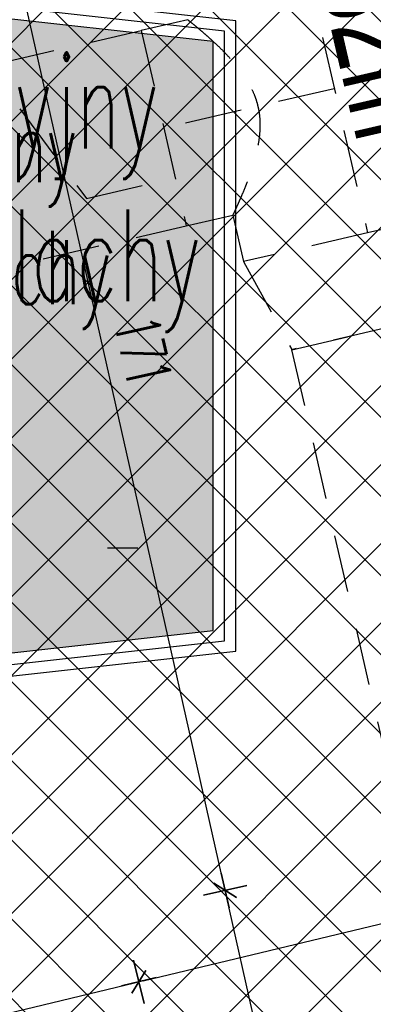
# Model space of a CAD drawing. Header units: centimetres. Extents: x -15121 to 17422, y -60492 to 0.
# Tile 216 of 256: x 2462 to 2518, y -29987 to -29832. Entities that reach past the tile are written whole.
import ezdxf

# ---------------------------------------------------------------- set-up
doc = ezdxf.new("R2010")
doc.units = ezdxf.units.CM
doc.header["$LTSCALE"] = 60
doc.linetypes.add('MP', pattern=[0.25, 0.15, -0.1])
for name, color, linetype in [('AIKA KLIMATYZACJA2', 5, 'Continuous'), ('AIKA lampy restauracja wymiarowanie', 7, 'Continuous'), ('AIKA oprawy', 2, 'Continuous'), ('AIKA sufity podwieszane', 8, 'Continuous'), ('AIKA sufity wymiarowanie', 7, 'Continuous'), ('AIKA trapezy', 8, 'Continuous'), ('AIKA trapezy hacz', 8, 'Continuous')]:
    doc.layers.add(name, color=color, linetype=linetype)
doc.styles.add('MtXpl_Arial_Narrow', font='ARIALN.TTF')
doc.styles.add('RomanS', font='romans.shx')
doc.styles.add('wymiar', font='txt.shx', dxfattribs={"width": 0.6})
doc.dimstyles.new('Dwudziestka', dxfattribs={"dimtxt": 7, "dimasz": 0.7, "dimexe": 5, "dimexo": 0, "dimgap": 2.5, "dimtad": 1, "dimtoh": 1, "dimdec": 3, "dimrnd": 0.5, "dimdsep": 46, "dimtxsty": 'wymiar', "dimblk": 'znacznik', "dimcen": 0, "dimdle": 5, "dimse1": 1, "dimse2": 1, "dimclrd": 256, "dimclre": 256, "dimclrt": 256, "dimadec": 0, "dimazin": 0, "dimtfac": 0.4, "dimtdec": 3, "dimtix": 1, "dimtofl": 0, "dimtmove": 2, "dimatfit": 3, "dimldrblk": 'znacznik', "dimfxl": 1, "dimtolj": 1, "dimarcsym": 0})

# ---------------------------------------------------------------- blocks, each defined once
blk = doc.blocks.new('SL klima')
at = {"layer": 'AIKA KLIMATYZACJA2', "color": 140, "linetype": 'MP', "lineweight": -2, "extrusion": (-5.11098e-17, -7.96044e-17, -1)}
for p, q in [((6692.52, -25952.17, 331.65), (6702.98, -25997.48, 331.65)), ((6674.72, -25963.98, 331.65), (6667.42, -25965.67, 331.65)), ((6667.42, -25965.67, 331.65), (6674.5, -25996.36, 331.65)), ((6697.75, -25974.83, 331.65), (6670.96, -25981.01, 331.65)), ((6722.47, -25992.98, 331.65), (6702.98, -25997.48, 331.65)), ((6674.5, -25996.36, 331.65), (6681.81, -25994.67, 331.65)), ((6681.81, -25994.67, 331.65), (6683.5, -26001.98, 331.65)), ((6702.98, -25997.48, 331.65), (6683.5, -26001.98, 331.65)), ((6683.5, -26001.98, 331.65), (6691.05, -26015.82, 331.65)), ((6691.06, -26015.83, 331.65), (6706.4, -26012.29, 331.65))]:
    blk.add_line(p, q, dxfattribs=at)
at = {"layer": 'AIKA KLIMATYZACJA2', "color": 140, "linetype": 'MP', "lineweight": -2}
for p, q in [((6630.3, -25974.24, 3653.8), (6667.42, -25965.67, 3653.8)), ((6648.33, -25978, 3653.8), (6658.81, -25992.06, 3653.8)), ((6658.81, -25992.06, 3653.8), (6668.12, -25989.91, 3653.8)), ((6637.38, -26004.93, 3653.8), (6674.5, -25996.36, 3653.8)), ((6706.39, -26012.28, 331.6), (6691.04, -26015.83, 331.6)), ((6691.04, -26015.83, 331.6), (6734.07, -26202.22, 331.6))]:
    blk.add_line(p, q, dxfattribs=at)
at = {"layer": 'AIKA KLIMATYZACJA2', "color": 140, "linetype": 'MP', "lineweight": -2, "extrusion": (0.224951, -0.97437, -1.49011e-08)}
blk.add_line((6670.97, -25981.01, 331.68), (6670.96, -25981.01, 331.68), dxfattribs=at)
at = {"layer": 'AIKA KLIMATYZACJA2', "color": 140, "linetype": 'MP', "lineweight": -2}
blk.add_open_spline([(6674.72, -25963.98, 331.65), (6674.72, -25963.98, 331.65), (6674.75, -25964, 331.65), (6674.85, -25964.08, 331.65), (6674.93, -25964.15, 331.65), (6675.14, -25964.32, 331.65), (6675.27, -25964.42, 331.65), (6675.58, -25964.67, 331.65), (6675.76, -25964.82, 331.65), (6676.16, -25965.15, 331.65), (6676.37, -25965.33, 331.65), (6676.85, -25965.74, 331.65), (6677.1, -25965.95, 331.65), (6677.63, -25966.41, 331.65), (6677.91, -25966.66, 331.65), (6678.48, -25967.17, 331.65), (6678.77, -25967.44, 331.65), (6679.36, -25967.99, 331.65), (6679.68, -25968.29, 331.65), (6680.32, -25968.93, 331.65), (6680.65, -25969.27, 331.65), (6681.31, -25969.97, 331.65), (6681.64, -25970.34, 331.65), (6682.3, -25971.11, 331.65), (6682.63, -25971.51, 331.65), (6683.26, -25972.34, 331.65), (6683.56, -25972.77, 331.65), (6684.13, -25973.66, 331.65), (6684.4, -25974.12, 331.65), (6684.88, -25975.07, 331.65), (6685.1, -25975.56, 331.65), (6685.38, -25976.31, 331.65), (6685.46, -25976.57, 331.65), (6685.61, -25977.08, 331.65), (6685.68, -25977.34, 331.65), (6685.8, -25977.86, 331.65), (6685.86, -25978.12, 331.65), (6685.94, -25978.65, 331.65), (6685.98, -25978.92, 331.65), (6686.06, -25979.71, 331.65), (6686.07, -25980.25, 331.65), (6686.06, -25981.31, 331.65), (6686.02, -25981.84, 331.65), (6685.9, -25982.9, 331.65), (6685.81, -25983.42, 331.65), (6685.61, -25984.44, 331.65), (6685.5, -25984.94, 331.65), (6685.24, -25985.92, 331.65), (6685.1, -25986.4, 331.65), (6684.82, -25987.32, 331.65), (6684.67, -25987.77, 331.65), (6684.37, -25988.62, 331.65), (6684.22, -25989.03, 331.65), (6683.93, -25989.79, 331.65), (6683.79, -25990.16, 331.65), (6683.5, -25990.87, 331.65), (6683.36, -25991.21, 331.65), (6683.08, -25991.86, 331.65), (6682.95, -25992.16, 331.65), (6682.7, -25992.73, 331.65), (6682.58, -25992.99, 331.65), (6682.37, -25993.46, 331.65), (6682.27, -25993.67, 331.65), (6682.11, -25994.03, 331.65), (6682.04, -25994.19, 331.65), (6681.92, -25994.43, 331.65), (6681.88, -25994.52, 331.65), (6681.82, -25994.64, 331.65), (6681.81, -25994.67, 331.65), (6681.81, -25994.67, 331.65)], degree=3, knots=[253.489746, 253.489746, 253.489746, 253.489746, 269.106422, 269.106422, 284.723098, 284.723098, 300.339774, 300.339774, 315.95645, 315.95645, 331.573127, 331.573127, 347.189803, 347.189803, 362.806479, 362.806479, 378.423155, 378.423155, 394.492697, 394.492697, 410.562239, 410.562239, 426.631781, 426.631781, 442.701323, 442.701323, 458.770865, 458.770865, 474.840408, 474.840408, 490.90995, 490.90995, 498.944721, 498.944721, 506.979492, 506.979492, 515.014263, 515.014263, 523.049034, 523.049034, 539.118576, 539.118576, 555.188118, 555.188118, 571.25766, 571.25766, 587.327202, 587.327202, 603.396744, 603.396744, 619.466286, 619.466286, 635.535828, 635.535828, 651.152505, 651.152505, 666.769181, 666.769181, 682.385857, 682.385857, 698.002533, 698.002533, 713.619209, 713.619209, 729.235885, 729.235885, 744.852561, 744.852561, 760.469238, 760.469238, 760.469238, 760.469238], dxfattribs=at)
at = {"layer": 'AIKA KLIMATYZACJA2', "color": 140, "linetype": 'MP', "lineweight": -2, "style": 'MtXpl_Arial_Narrow', "width": 0.8}
blk.add_text('OK +3,32m', height=15, rotation=283, dxfattribs=at).set_placement((6685.67, -25915.42, 3653.8))
blk = doc.blocks.new('SL lampa rzut')
at = {"color": 2}
blk.add_line((-2.76, 69.87), (3.24, 69.87), dxfattribs=at)
blk = doc.blocks.new('znacznik')
at = {"color": 0}
for points in [[(0, -5), (0, 5)], [(-4, 0), (4, 0)]]:
    blk.add_lwpolyline(points, dxfattribs=at)
at = {"color": 1}
blk.add_lwpolyline([(-2.12, -2.12), (2.12, 2.12)], dxfattribs=at)
blk = doc.blocks.new('*D7167')
at = {"layer": 'AIKA lampy restauracja wymiarowanie', "lineweight": -2, "transparency": 16777216}
blk.add_line((2208.2, -30048.57), (2480.33, -29983.27), dxfattribs=at)
at = {"layer": 'Defpoints', "color": 0, "transparency": 16777216}
for p in [(2476.78, -29965.47), (2481.01, -29983.1), (2213.5, -30073.66, 13.46)]:
    blk.add_point(p, dxfattribs=at)
at = {"layer": 'AIKA lampy restauracja wymiarowanie', "lineweight": -2, "transparency": 16777216, "xscale": 0.7, "yscale": 0.7, "zscale": 0.7}
for p, rotation in [((2481.01, -29983.1), 13.49391458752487), ((2207.52, -30048.73), 193.4939145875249)]:
    blk.add_blockref('znacznik', p, dxfattribs=dict(at, rotation=rotation))
at = {"layer": 'AIKA lampy restauracja wymiarowanie', "transparency": 16777216, "insert": (2342.86, -30010.08), "char_height": 7, "attachment_point": 5, "rotation": 13.4939, "style": 'wymiar'}
blk.add_mtext('\\A1;281.5', dxfattribs=at)
blk = doc.blocks.new('*D7168')
at = {"layer": 'AIKA lampy restauracja wymiarowanie', "lineweight": -2, "transparency": 16777216}
blk.add_line((2481.69, -29982.94), (2574.41, -29960.69), dxfattribs=at)
at = {"layer": 'Defpoints', "color": 0, "transparency": 16777216}
for p in [(2571.49, -29945.51), (2575.09, -29960.53), (2476.78, -29965.47)]:
    blk.add_point(p, dxfattribs=at)
at = {"layer": 'AIKA lampy restauracja wymiarowanie', "lineweight": -2, "transparency": 16777216, "xscale": 0.7, "yscale": 0.7, "zscale": 0.7}
for p, rotation in [((2575.09, -29960.53), 13.49391458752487), ((2481.01, -29983.1), 193.4939145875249)]:
    blk.add_blockref('znacznik', p, dxfattribs=dict(at, rotation=rotation))
at = {"layer": 'AIKA lampy restauracja wymiarowanie', "transparency": 16777216, "insert": (2526.65, -29965.98), "char_height": 7, "attachment_point": 5, "rotation": 13.4939, "style": 'wymiar'}
blk.add_mtext('\\A1;97', dxfattribs=at)
blk = doc.blocks.new('*D7171')
at = {"layer": 'AIKA lampy restauracja wymiarowanie', "lineweight": -2, "transparency": 16777216}
blk.add_line((2531.91, -30134.59), (2494.73, -29969.43), dxfattribs=at)
at = {"layer": 'Defpoints', "color": 0, "transparency": 16777216}
for p in [(2494.58, -29968.75), (2480.75, -29971.86), (2518.23, -30138.38)]:
    blk.add_point(p, dxfattribs=at)
at = {"layer": 'AIKA lampy restauracja wymiarowanie', "lineweight": -2, "transparency": 16777216, "xscale": 0.7, "yscale": 0.7, "zscale": 0.7}
for p, rotation in [((2494.58, -29968.75), 102.684433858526), ((2532.06, -30135.27), 282.684433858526)]:
    blk.add_blockref('znacznik', p, dxfattribs=dict(at, rotation=rotation))
at = {"layer": 'AIKA lampy restauracja wymiarowanie', "transparency": 16777216, "insert": (2519.17, -30050.69), "char_height": 7, "attachment_point": 5, "rotation": 282.6844, "style": 'wymiar'}
blk.add_mtext('\\A1;170.5', dxfattribs=at)
blk = doc.blocks.new('*D7172')
at = {"layer": 'AIKA lampy restauracja wymiarowanie', "lineweight": -2, "transparency": 16777216}
blk.add_line((2494.43, -29968.07), (2457.19, -29802.65), dxfattribs=at)
at = {"layer": 'Defpoints', "color": 0, "transparency": 16777216}
for p in [(2457.04, -29801.96), (2439.93, -29805.81), (2480.75, -29971.86)]:
    blk.add_point(p, dxfattribs=at)
at = {"layer": 'AIKA lampy restauracja wymiarowanie', "lineweight": -2, "transparency": 16777216, "xscale": 0.7, "yscale": 0.7, "zscale": 0.7}
for p, rotation in [((2457.04, -29801.96), 102.684433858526), ((2494.58, -29968.75), 282.684433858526)]:
    blk.add_blockref('znacznik', p, dxfattribs=dict(at, rotation=rotation))
at = {"layer": 'AIKA lampy restauracja wymiarowanie', "transparency": 16777216, "insert": (2481.66, -29884.04), "char_height": 7, "attachment_point": 5, "rotation": 282.6844, "style": 'wymiar'}
blk.add_mtext('\\A1;171', dxfattribs=at)

msp = doc.modelspace()

# ---------------------------------------------------------------- hatches: boundary and pattern name
at = {"layer": 'AIKA sufity podwieszane', "transparency": 33554610}
h = msp.add_hatch(dxfattribs=at)
h.set_pattern_fill('ANSI37', color=256, scale=2.771036)
h.set_pattern_definition([(45, (5073.432, 672.602), (-6.221154, 6.221154), []), (135, (5073.432, 672.602), (-6.221154, -6.221154), [])])
h.paths.add_polyline_path([(3263.0511, -29233.6017), (3143.0511, -29233.6017), (3143.0511, -29195.6017), (3027.0511, -29195.6017), (3027.0511, -29233.6017), (2963.0511, -29233.6017), (2963.0511, -29193.9885), (2797.0511, -29193.9885), (2797.0511, -29233.6017), (2733.0511, -29233.6017), (2733.0511, -29195.6017), (2617.0511, -29195.6017), (2617.0511, -29233.6017), (2497.0511, -29233.6017), (2497.0511, -29254.2071), (2449.7172, -29253.5776), (2492.7248, -29439.8638), (2512.2122, -29435.3648), (2522.11, -29478.2371), (1907.5742, -29619.9086), (2121.0978, -30544.7807), (2160.7103, -30535.6354), (2167.0089, -30562.9178), (2328.7543, -30525.5759), (2322.4557, -30498.2935), (2692.7163, -30412.8121), (2689.1171, -30397.2222), (2731.9894, -30387.3244), (2736.209, -30405.6017), (3029.0511, -30405.6017), (3029.0511, -30433.6017), (3195.0511, -30433.6017), (3195.0511, -30405.6017), (3255.0511, -30405.6017), (3255.0511, -30389.6017), (3263.0511, -30389.6017)])
at = {"layer": 'AIKA trapezy hacz'}
h = msp.add_hatch(dxfattribs=at)
h.set_pattern_fill('DOTS', color=256, scale=1.08)
h.set_pattern_definition([(0, (-95.6333, -2382.621), (0.85725, 1.7145), [0, -1.7145])])
h.paths.add_polyline_path([(2492.669, -29835.3571), (2337.869, -29818.1571), (2337.869, -29945.1128), (2492.669, -29927.9128)])
h = msp.add_hatch(dxfattribs=at)
h.set_pattern_fill('DOTS', color=256, scale=0.96)
h.set_pattern_definition([(0, (191.9558, -5435.0281), (0.762, 1.524), [0, -1.524])])
h.paths.add_polyline_path([(2492.669, -29837.4601), (2355.069, -29822.1712), (2355.069, -29935.0207), (2492.669, -29919.7318)])

# ---------------------------------------------------------------- linework, layer by layer
at = {"layer": 'AIKA trapezy', "color": 1}
msp.add_lwpolyline([(2334.269, -29949.1349), (2496.269, -29931.1349), (2496.269, -29832.1349), (2334.269, -29814.1349), (2334.269, -29949.1349)], dxfattribs=at)
at = {"layer": 'AIKA trapezy'}
for points in [[(2336.069, -29947.1238), (2494.469, -29929.5238), (2494.469, -29833.746), (2336.069, -29816.146)], [(2337.869, -29945.1128), (2492.669, -29927.9128), (2492.669, -29835.3571), (2337.869, -29818.1571)], [(2337.869, -29945.1128), (2492.669, -29927.9128), (2492.669, -29835.3571), (2337.869, -29818.1571)]]:
    msp.add_lwpolyline(points, close=True, dxfattribs=at)

# ---------------------------------------------------------------- block references
at = {"layer": 'AIKA KLIMATYZACJA2'}
msp.add_blockref('SL klima', (-4186.027, -3867.9585), dxfattribs=at)
at = {"layer": 'AIKA oprawy', "xscale": 0.8, "yscale": 0.8, "zscale": 0.8}
msp.add_blockref('SL lampa rzut', (2478.2803, -29970.8206), dxfattribs=at)

# ---------------------------------------------------------------- texts
at = {"layer": 'AIKA sufity podwieszane', "color": 7, "insert": (2364.4907, -29837.7633), "char_height": 14.4, "width": 160.515401, "attachment_point": 1, "style": 'RomanS'}
msp.add_mtext('{\\W0.6;element dekoracyjny podwieszany z blachy miedzianej}', dxfattribs=at)
at = {"layer": 'AIKA sufity wymiarowanie', "color": 6, "insert": (2375.6279, -29845.9298), "char_height": 11.52, "width": 128.412321, "attachment_point": 1, "style": 'RomanS'}
msp.add_mtext('{\\W0.6;element dekoracyjny podwieszany z blachy miedzianej}', dxfattribs=at)

# ---------------------------------------------------------------- dimensions: what is measured, and where the dimension line sits
at = {"layer": 'AIKA lampy restauracja wymiarowanie', "color": 2}
for base, p1, p2, angle, picture, middle in [((2457.0398, -29801.9641), (2480.7537, -29971.862), (2439.9311, -29805.8148), 282.684434, '*D7172', (2481.663, -29884.0397)), ((2575.0929, -29960.5275), (2476.7777, -29965.473), (2571.4881, -29945.5054), 193.493915, '*D7168', (2526.6507, -29965.9816)), ((2481.0087, -29983.1045), (2213.4994, -30073.6552, 13.4583), (2476.7777, -29965.473), 193.493915, '*D7167', (2342.8637, -30010.0843)), ((2494.5791, -29968.7502), (2518.2315, -30138.3838), (2480.7537, -29971.862), 282.684434, '*D7171', (2519.1725, -30050.6934))]:
    dim = msp.add_linear_dim(base=base, p1=p1, p2=p2, angle=angle, dimstyle='Dwudziestka', dxfattribs=at)
    dim.commit()
    dim.dimension.update_dxf_attribs({"geometry": picture, "text_midpoint": middle})

doc.saveas('drawing.dxf')
